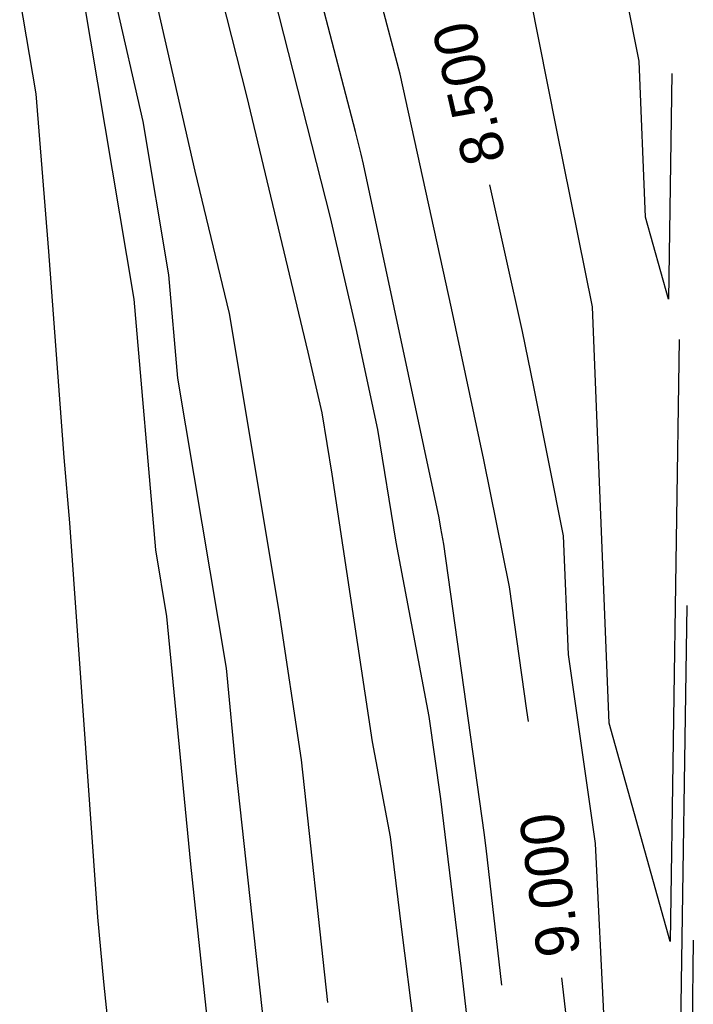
# Model space of a CAD drawing. Extents: x 158343 to 162498, y 431347 to 434500.
# Tile 229 of 248: x 159704 to 159733, y 434062 to 434103. Entities that reach past the tile are written whole.
import ezdxf

# ---------------------------------------------------------------- set-up
doc = ezdxf.new("R2010")
doc.units = 0
doc.header["$LTSCALE"] = 10
doc.header["$MEASUREMENT"] = 0
doc.layers.add('000_arcering', color=8, linetype='CONTINUOUS')
doc.layers.add('def. con-hoogtelijn (index)', color=8, linetype='CONTINUOUS')
doc.styles.add('Style-WORKING', font='WORKING.shx')

# ---------------------------------------------------------------- blocks, each defined once
blk = doc.blocks.new('bestaande hoogtelijnen')
at = {"layer": 'def. con-hoogtelijn (index)'}
for p, q in [((50.721, 32.228), (46.749, 47.419)), ((50.721, 32.228), (46.749, 47.419)), ((41.853, 32.646), (39.344, 43.645)), ((41.853, 32.646), (39.344, 43.645)), ((59.12, 32.36), (57.032, 42.863)), ((59.12, 32.36), (57.032, 42.863)), ((59.12, 32.36), (57.032, 42.863)), ((44.027, 30.572), (41.454, 41.854)), ((44.027, 30.572), (41.454, 41.854)), ((44.027, 30.572), (41.454, 41.854)), ((41.47, 25.219), (38.859, 40.782)), ((41.47, 25.219), (38.859, 40.782)), ((41.47, 25.219), (38.859, 40.782)), ((52.584, 34.622), (50.881, 41.132)), ((52.584, 34.622), (50.881, 41.132)), ((52.584, 34.622), (50.881, 41.132)), ((46.179, 33.719), (44.735, 39.397)), ((46.179, 33.719), (44.735, 39.397)), ((49.682, 28.632), (47.034, 39.043)), ((49.682, 28.632), (47.034, 39.043)), ((49.682, 28.632), (47.034, 39.043)), ((37.375, 33.809), (36.693, 37.878)), ((37.375, 33.809), (36.693, 37.878)), ((62.577, 35.175), (62.012, 37.968)), ((62.577, 35.175), (62.012, 37.968)), ((62.836, 28.647), (62.577, 35.175)), ((62.836, 28.647), (62.577, 35.175)), ((54.737, 24.846), (52.584, 34.622)), ((54.737, 24.846), (52.584, 34.622)), ((54.737, 24.846), (52.584, 34.622)), ((63.935, 34.662), (63.795, 25.225)), ((63.935, 34.662), (63.795, 25.225)), ((37.907, 27.22), (37.375, 33.809)), ((37.907, 27.22), (37.375, 33.809)), ((48.742, 23.004), (46.179, 33.719)), ((48.742, 23.004), (46.179, 33.719)), ((42.927, 26.238), (41.853, 32.646)), ((42.927, 26.238), (41.853, 32.646)), ((50.962, 31.281), (50.721, 32.228)), ((50.962, 31.281), (50.721, 32.228)), ((60.626, 24.911), (59.12, 32.36)), ((60.626, 24.911), (59.12, 32.36)), ((60.626, 24.911), (59.12, 32.36)), ((51.059, 30.86), (50.962, 31.281)), ((51.059, 30.86), (50.962, 31.281)), ((54.21, 16.082), (51.059, 30.86)), ((54.21, 16.082), (51.059, 30.86)), ((45.451, 24.62), (44.027, 30.572)), ((45.451, 24.62), (44.027, 30.572)), ((45.451, 24.62), (44.027, 30.572)), ((57.692, 23.87), (56.34, 30.008)), ((57.692, 23.87), (56.34, 30.008)), ((50.753, 23.995), (49.682, 28.632)), ((50.753, 23.995), (49.682, 28.632)), ((50.753, 23.995), (49.682, 28.632)), ((63.795, 25.225), (62.836, 28.647)), ((63.795, 25.225), (62.836, 28.647)), ((38.545, 18.613), (37.907, 27.22)), ((38.545, 18.613), (37.907, 27.22)), ((43.301, 21.929), (42.927, 26.238)), ((43.301, 21.929), (42.927, 26.238)), ((42.378, 14.756), (41.47, 25.219)), ((42.378, 14.756), (41.47, 25.219)), ((42.378, 14.756), (41.47, 25.219)), ((56.087, 18.513), (54.737, 24.846)), ((56.087, 18.513), (54.737, 24.846)), ((56.087, 18.513), (54.737, 24.846)), ((61.317, 7.503), (60.626, 24.911)), ((61.317, 7.503), (60.626, 24.911)), ((61.317, 7.503), (60.626, 24.911)), ((47.529, 12.183), (45.451, 24.62)), ((47.529, 12.183), (45.451, 24.62)), ((47.529, 12.183), (45.451, 24.62)), ((51.653, 19.773), (50.753, 23.995)), ((51.653, 19.773), (50.753, 23.995)), ((51.653, 19.773), (50.753, 23.995)), ((58.165, 21.566), (57.692, 23.87)), ((58.165, 21.566), (57.692, 23.87)), ((64.248, 23.544), (63.874, -1.621)), ((64.248, 23.544), (63.874, -1.621)), ((64.248, 23.544), (63.874, -1.621)), ((49.326, 20.475), (48.742, 23.004)), ((49.326, 20.475), (48.742, 23.004)), ((45.328, 9.804), (43.301, 21.929)), ((45.328, 9.804), (43.301, 21.929)), ((59.417, 15.338), (58.165, 21.566)), ((59.417, 15.338), (58.165, 21.566)), ((49.745, 17.91), (49.326, 20.475)), ((49.745, 17.91), (49.326, 20.475)), ((52.421, 15.071), (51.653, 19.773)), ((52.421, 15.071), (51.653, 19.773)), ((52.421, 15.071), (51.653, 19.773)), ((38.782, 15.877), (38.545, 18.613)), ((38.782, 15.877), (38.545, 18.613)), ((57.156, 13.2), (56.087, 18.513)), ((57.156, 13.2), (56.087, 18.513)), ((57.156, 13.2), (56.087, 18.513)), ((51.431, 6.729), (49.745, 17.91)), ((51.431, 6.729), (49.745, 17.91)), ((54.28, 15.655), (54.21, 16.082)), ((54.28, 15.655), (54.21, 16.082)), ((39.952, -0.595), (38.782, 15.877)), ((39.952, -0.595), (38.782, 15.877)), ((54.405, 14.992), (54.28, 15.655)), ((54.405, 14.992), (54.28, 15.655)), ((59.626, 10.375), (59.417, 15.338)), ((59.626, 10.375), (59.417, 15.338)), ((53.797, 7.785), (52.421, 15.071)), ((53.797, 7.785), (52.421, 15.071)), ((53.797, 7.785), (52.421, 15.071)), ((56.102, 2.932), (54.405, 14.992)), ((56.102, 2.932), (54.405, 14.992)), ((42.845, 11.958), (42.378, 14.756)), ((42.845, 11.958), (42.378, 14.756)), ((42.845, 11.958), (42.378, 14.756)), ((57.883, 8.031), (57.156, 13.2)), ((57.883, 8.031), (57.156, 13.2)), ((57.883, 8.031), (57.156, 13.2)), ((64.56, 12.426), (63.953, -28.468)), ((64.56, 12.426), (63.953, -28.468)), ((43.836, 1.613), (42.845, 11.958)), ((43.836, 1.613), (42.845, 11.958)), ((43.836, 1.613), (42.845, 11.958)), ((48.466, 5.971), (47.529, 12.183)), ((48.466, 5.971), (47.529, 12.183)), ((48.466, 5.971), (47.529, 12.183)), ((60.747, 2.482), (59.626, 10.375)), ((60.747, 2.482), (59.626, 10.375)), ((45.736, 5.544), (45.328, 9.804)), ((45.736, 5.544), (45.328, 9.804)), ((57.948, 7.573), (57.883, 8.031)), ((57.948, 7.573), (57.883, 8.031)), ((57.948, 7.573), (57.883, 8.031)), ((54.282, 4.339), (53.797, 7.785)), ((54.282, 4.339), (53.797, 7.785)), ((54.282, 4.339), (53.797, 7.785)), ((63.874, -1.621), (61.317, 7.503)), ((63.874, -1.621), (61.317, 7.503)), ((63.874, -1.621), (61.317, 7.503)), ((52.182, 2.754), (51.431, 6.729)), ((52.182, 2.754), (51.431, 6.729)), ((49.57, -4.167), (48.466, 5.971)), ((49.57, -4.167), (48.466, 5.971)), ((49.57, -4.167), (48.466, 5.971)), ((47.093, -6.924), (45.736, 5.544)), ((47.093, -6.924), (45.736, 5.544)), ((55.151, -2.763), (54.282, 4.339)), ((55.151, -2.763), (54.282, 4.339)), ((55.151, -2.763), (54.282, 4.339)), ((56.181, 2.287), (56.102, 2.932)), ((56.181, 2.287), (56.102, 2.932)), ((52.656, -1.12), (52.182, 2.754)), ((52.656, -1.12), (52.182, 2.754)), ((61.508, -12.77), (60.747, 2.482)), ((61.508, -12.77), (60.747, 2.482)), ((56.832, -3.444), (56.181, 2.287)), ((56.832, -3.444), (56.181, 2.287)), ((44.149, -1.265), (43.836, 1.613)), ((44.149, -1.265), (43.836, 1.613)), ((44.149, -1.265), (43.836, 1.613)), ((40.211, -3.299), (39.952, -0.595)), ((40.211, -3.299), (39.952, -0.595)), ((53.712, -9.393), (52.656, -1.12)), ((53.712, -9.393), (52.656, -1.12)), ((45.375, -12.934), (44.149, -1.265)), ((45.375, -12.934), (44.149, -1.265)), ((45.375, -12.934), (44.149, -1.265)), ((64.833, -1.558), (64.346, -34.978)), ((64.833, -1.558), (64.346, -34.978)), ((64.833, -1.558), (64.346, -34.978)), ((55.659, -7.239), (55.151, -2.763)), ((55.659, -7.239), (55.151, -2.763)), ((55.659, -7.239), (55.151, -2.763)), ((59.587, -5.313), (59.34, -3.137)), ((59.587, -5.313), (59.34, -3.137)), ((59.587, -5.313), (59.34, -3.137)), ((40.531, -6.35), (40.211, -3.299)), ((40.531, -6.35), (40.211, -3.299))]:
    blk.add_line(p, q, dxfattribs=at)
at = {"layer": 'def. con-hoogtelijn (index)', "style": 'Style-WORKING'}
for s, rotation, p in [('8.500', 103.0111, (57.014, 31.088)), ('8.500', 103.0111, (57.014, 31.088)), ('9.000', 97.4021, (60.116, -2.128)), ('9.000', 97.4021, (60.116, -2.128)), ('9.000', 97.4021, (60.116, -2.128))]:
    blk.add_text(s, height=1.8, rotation=rotation, dxfattribs=at).set_placement(p)

msp = doc.modelspace()

# ---------------------------------------------------------------- block references
at = {"layer": '000_arcering'}
msp.add_blockref('bestaande hoogtelijnen', (159667.804, 434066.432), dxfattribs=at)

doc.saveas('drawing.dxf')
